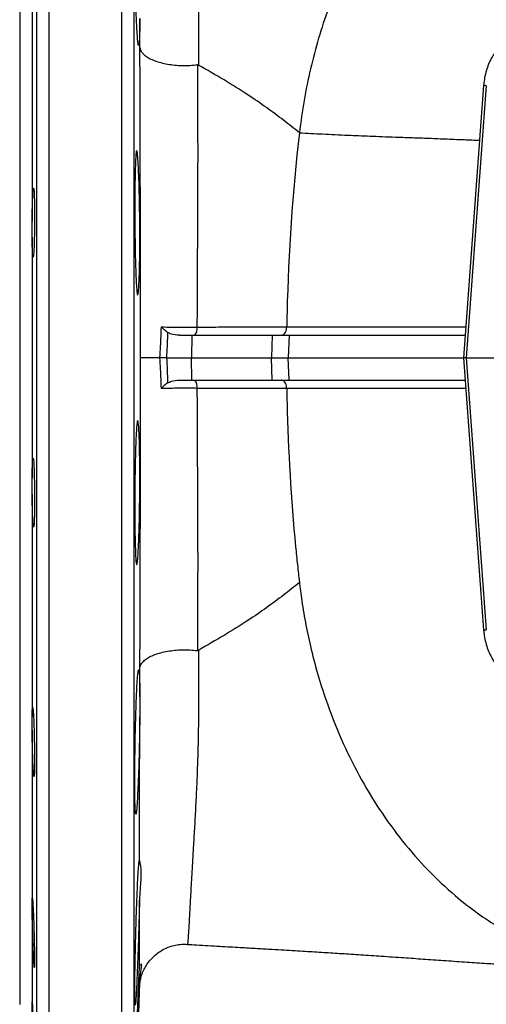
# Model space of a CAD drawing. Header units: millimetres. Extents: x 2241 to 4477, y 961 to 6343.
# Tile 2 of 12: x 2241 to 2551, y 1295 to 1950. Entities that reach past the tile are written whole.
import ezdxf

# ---------------------------------------------------------------- set-up
doc = ezdxf.new("R2010")
doc.units = ezdxf.units.MM
doc.header["$LTSCALE"] = 2

msp = doc.modelspace()

# ---------------------------------------------------------------- linework, layer by layer
at = {"color": 8, "linetype": 'Continuous', "lineweight": 25}
for p, q in [((2260.03, 2258.14), (2260.03, 1192.16)), ((2308.58, 1192.16), (2308.58, 2258.11)), ((2252.04, 1199.88), (2252.04, 2250.44)), ((2316.57, 2250.44), (2316.57, 1199.88)), ((2240.98, 1295.16), (2240.98, 2155.16))]:
    msp.add_line(p, q, dxfattribs=at)
at = {"color": 7, "linetype": 'Continuous', "lineweight": 25}
for p, q in [((2240.71, 2155.16), (2240.71, 1295.16)), ((2248.98, 1963.69), (2248.98, 1816.01)), ((2548.98, 1906.17), (2535.56, 1725.16)), ((2550.72, 1906.04), (2537.32, 1725.16)), ((2248.98, 1805.08), (2248.98, 1645.24)), ((2346.79, 1740.16), (2355.01, 1740.16)), ((2355.01, 1740.16), (2354.82, 1725.16)), ((2408.51, 1740.16), (2408.11, 1725.16)), ((2408.51, 1740.16), (2419.68, 1740.16)), ((2419.68, 1740.16), (2419.14, 1725.16)), ((2333.88, 1725.16), (2321, 1725.16)), ((2338.24, 1725.16), (2354.82, 1725.16)), ((2355.01, 1710.16), (2354.82, 1725.16)), ((2408.51, 1710.16), (2408.11, 1725.16)), ((2408.11, 1725.16), (2419.14, 1725.16)), ((2419.68, 1710.16), (2419.14, 1725.16)), ((2535.56, 1725.16), (2548.98, 1544.14)), ((2537.32, 1725.16), (2535.56, 1725.16)), ((2537.32, 1725.16), (2847.04, 1725.16)), ((2537.32, 1725.16), (2550.72, 1544.27)), ((2346.79, 1710.16), (2355.01, 1710.16)), ((2408.51, 1710.16), (2419.68, 1710.16)), ((2248.98, 1634.3), (2248.98, 1486.63)), ((2320.52, 1499.68), (2320.6, 1518.84)), ((2248.98, 1477.36), (2248.98, 1364.33)), ((2248.98, 1358.14), (2248.98, 1296.97)), ((2316.57, 1199.88), (2320.29, 1306.24)), ((2248.98, 1294.8), (2248.93, 1296.87)), ((2248.96, 1296.94), (2248.98, 1296.97)), ((2240.71, 1295.16), (2240.98, 1295.16))]:
    msp.add_line(p, q, dxfattribs=at)
at = {"color": 8, "linetype": 'Continuous', "lineweight": 25, "flags": 128}
for points in [[(2352.03, 2115.2), (2352.31, 2114.12), (2352.65, 2110.37), (2352.92, 2106.29), (2353.23, 2101), (2353.58, 2094.53), (2354.15, 2083.97), (2354.85, 2071.4), (2355.71, 2056.54), (2356.69, 2039.76), (2357.69, 2021.71), (2358.58, 2001.92), (2359.05, 1987.29), (2359.38, 1971.81), (2359.56, 1955.54), (2359.57, 1938.08), (2359.4, 1919.78), (2359.4, 1919.78), (2359.4, 1919.78)], [(2550.72, 1906.04), (2549.98, 1906.1), (2549.43, 1906.14), (2549.09, 1906.16), (2548.98, 1906.17), (2548.98, 1906.17)], [(2548.98, 1544.14), (2549.09, 1544.15), (2549.43, 1544.18), (2549.98, 1544.22), (2550.72, 1544.27)]]:
    msp.add_lwpolyline(points, dxfattribs=at)
at = {"color": 7, "linetype": 'Continuous', "lineweight": 25}
for centre, start, end in [((2352.11, 1744.33), 320.01085, 10.81123), ((2352.11, 1705.99), 349.18877, 39.98915)]:
    msp.add_arc(centre, 6.49, start, end, dxfattribs=at)
for points, knots in [([(2693.22, 2131.32), (2689.68, 2131.96), (2678.76, 2133.94), (2662.07, 2134.37), (2643.38, 2133.35), (2626.53, 2130.8), (2609.74, 2126.74), (2593.13, 2121.12), (2576.88, 2114), (2561.16, 2105.47), (2546.08, 2095.62), (2530.08, 2083.28), (2513.49, 2067.98), (2496.76, 2049.29), (2481.49, 2028.75), (2467.79, 2006.5), (2455.75, 1982.68), (2446.33, 1959.57), (2439.12, 1937.64), (2433.74, 1917.23), (2429.4, 1896.23), (2427.51, 1881.92), (2426.56, 1874.73)], [0, 0, 0, 0, 0.028955, 0.089174, 0.134579, 0.180257, 0.226281, 0.272733, 0.319185, 0.365208, 0.410887, 0.456292, 0.516511, 0.576495, 0.636366, 0.696238, 0.756222, 0.816441, 0.861846, 0.907524, 0.953548, 1, 1, 1, 1]), ([(2320.52, 1950.63), (2320.51, 1949.24), (2320.49, 1945.8), (2320.41, 1941.19), (2320.27, 1937.1), (2320.09, 1934.28), (2319.87, 1932.75), (2319.63, 1932.6), (2319.36, 1933.8), (2319.08, 1936.35), (2318.77, 1940.45), (2318.47, 1945.98), (2318.18, 1952.69), (2317.94, 1959.67), (2317.72, 1967.26), (2317.54, 1975.23), (2317.38, 1983.35), (2317.27, 1991.4), (2317.2, 1999.14), (2317.17, 2006.37), (2317.19, 2012.85), (2317.24, 2018.44), (2317.34, 2022.94), (2317.48, 2026.26), (2317.66, 2028.27), (2317.86, 2028.95), (2318.1, 2028.24), (2318.36, 2026.21), (2318.63, 2022.86), (2318.91, 2018.34), (2319.2, 2012.73), (2319.47, 2006.22), (2319.73, 1998.97), (2319.97, 1991.22), (2320.17, 1983.17), (2320.36, 1973.91), (2320.44, 1967.66), (2320.48, 1964)], [0, 0, 0, 0, 0.01935, 0.047617, 0.075884, 0.10416, 0.132436, 0.16073, 0.189025, 0.217337, 0.24565, 0.281013, 0.309322, 0.337631, 0.36594, 0.394249, 0.422548, 0.450847, 0.479133, 0.507417, 0.535693, 0.563969, 0.592244, 0.620519, 0.648801, 0.677083, 0.705379, 0.733674, 0.761984, 0.790294, 0.818615, 0.846935, 0.875257, 0.903578, 0.931888, 0.960199, 1, 1, 1, 1]), ([(2577.2, 1940.16), (2576.45, 1940.13), (2574.48, 1940.07), (2571.33, 1939.43), (2567.83, 1938.14), (2564.48, 1936.25), (2561.34, 1933.8), (2558.44, 1930.83), (2555.84, 1927.37), (2553.6, 1923.5), (2551.75, 1919.27), (2550.33, 1914.78), (2549.39, 1910.38), (2549.11, 1907.48), (2548.98, 1906.17)], [0, 0, 0, 0, 0.052009, 0.135671, 0.219645, 0.304611, 0.390902, 0.478521, 0.567213, 0.656607, 0.746371, 0.836264, 0.92619, 1, 1, 1, 1]), ([(2321, 1725.16), (2321, 1732.38), (2320.99, 1746.84), (2320.98, 1768.53), (2320.95, 1790.2), (2320.92, 1810.94), (2320.88, 1830.66), (2320.83, 1849.41), (2320.78, 1868.01), (2320.73, 1888.01), (2320.67, 1909.29), (2320.62, 1924.07), (2320.6, 1931.48)], [0, 0, 0, 0, 0.101908, 0.203816, 0.306412, 0.409006, 0.499193, 0.589379, 0.680173, 0.770966, 0.885297, 1, 1, 1, 1]), ([(2320.6, 1931.48), (2320.6, 1931.43), (2320.65, 1930.91), (2320.95, 1929.68), (2322.06, 1927.83), (2324.09, 1925.89), (2326.89, 1924.12), (2330.34, 1922.57), (2334.39, 1921.29), (2338.88, 1920.32), (2343.71, 1919.68), (2348.73, 1919.38), (2353.82, 1919.43), (2357.11, 1919.76), (2358.76, 1919.92)], [0, 0, 0, 0, 0.005772, 0.069326, 0.162403, 0.255482, 0.348551, 0.441622, 0.534686, 0.627749, 0.720812, 0.813876, 0.906938, 1, 1, 1, 1]), ([(2358.76, 1919.92), (2358.8, 1912.98), (2358.88, 1899.06), (2358.94, 1879.06), (2358.96, 1860.3), (2358.94, 1842.83), (2358.88, 1825.15), (2358.77, 1803.08), (2358.6, 1776.55), (2358.52, 1755.89), (2358.48, 1745.54)], [0, 0, 0, 0, 0.126995, 0.254427, 0.354461, 0.454496, 0.555243, 0.655991, 0.827658, 1, 1, 1, 1]), ([(2359.4, 1919.78), (2359.3, 1919.83), (2359.1, 1919.93), (2358.87, 1919.93), (2358.76, 1919.92)], [0, 0, 0, 0, 0.533673, 1, 1, 1, 1]), ([(2426.56, 1874.73), (2423.04, 1877.51), (2416, 1883.09), (2404.81, 1891.49), (2391.73, 1900.39), (2376.68, 1909.83), (2365.16, 1916.46), (2359.4, 1919.78)], [0, 0, 0, 0, 0.184767, 0.370219, 0.557217, 0.778384, 1, 1, 1, 1]), ([(2426.56, 1874.73), (2421.99, 1835.1), (2419.08, 1792.7), (2418.21, 1749.5), (2418.16, 1746.33), (2418.15, 1745.65)], [0, 0, 0, 0, 0.16, 0.17, 0.172702, 0.172702, 0.172702, 0.172702]), ([(2317.87, 1780.85), (2317.8, 1782.84), (2317.66, 1786.84), (2317.48, 1793.87), (2317.34, 1801.45), (2317.24, 1809.41), (2317.19, 1817.53), (2317.17, 1825.58), (2317.2, 1833.32), (2317.27, 1840.54), (2317.38, 1847.02), (2317.53, 1852.61), (2317.72, 1857.11), (2317.94, 1860.44), (2318.18, 1862.45), (2318.45, 1863.13), (2318.72, 1862.42), (2319.01, 1860.39), (2319.29, 1857.04), (2319.56, 1852.51), (2319.81, 1846.9), (2320.04, 1840.39), (2320.23, 1833.14), (2320.38, 1825.39), (2320.48, 1817.34), (2320.53, 1809.22), (2320.53, 1801.26), (2320.48, 1793.69), (2320.37, 1786.73), (2320.22, 1780.56), (2320.02, 1775.37), (2319.8, 1771.29), (2319.54, 1768.46), (2319.27, 1766.93), (2318.99, 1766.78), (2318.7, 1767.97), (2318.43, 1770.54), (2318.14, 1774.58), (2317.97, 1778.61), (2317.87, 1780.85)], [0, 0, 0, 0, 0.026843, 0.053686, 0.08053, 0.107374, 0.134208, 0.161043, 0.18787, 0.214697, 0.241524, 0.268352, 0.295187, 0.322023, 0.348871, 0.37572, 0.402582, 0.429444, 0.456315, 0.483186, 0.510056, 0.536925, 0.563784, 0.590641, 0.617481, 0.644321, 0.671144, 0.697968, 0.724788, 0.751608, 0.778438, 0.805268, 0.832117, 0.858965, 0.88583, 0.912695, 0.939566, 0.966438, 1, 1, 1, 1]), ([(2248.98, 1816.01), (2249.01, 1818.57), (2249.07, 1823.69), (2249.27, 1830.37), (2249.52, 1835.33), (2249.79, 1837.98), (2250.06, 1838.03), (2250.29, 1835.47), (2250.46, 1830.59), (2250.56, 1823.94), (2250.57, 1816.27), (2250.49, 1808.45), (2250.33, 1801.36), (2250.11, 1795.79), (2249.85, 1792.37), (2249.57, 1791.5), (2249.31, 1793.26), (2249.11, 1797.47), (2249.01, 1801.95), (2248.98, 1804.67), (2248.98, 1805.08)], [0, 0, 0, 0, 0.057863, 0.11606, 0.174283, 0.232541, 0.290818, 0.349091, 0.40734, 0.465556, 0.523745, 0.581922, 0.640106, 0.698315, 0.756556, 0.814825, 0.873103, 0.931368, 0.9896, 1, 1, 1, 1]), ([(2248.98, 1805.08), (2248.95, 1807.51), (2248.9, 1811.06), (2248.96, 1814.82), (2248.98, 1816.01)], [0, 0, 0, 0, 0.683787, 1, 1, 1, 1]), ([(2333.88, 1725.16), (2334.05, 1727.7), (2334.52, 1734.5), (2334.72, 1741.31), (2334.85, 1745.57)], [0, 0, 0, 0, 0.374461, 1, 1, 1, 1]), ([(2334.85, 1745.57), (2337.27, 1745.56), (2341.16, 1745.54), (2347.17, 1745.54), (2352.66, 1745.53), (2356.41, 1745.54), (2358.48, 1745.54)], [0, 0, 0, 0, 0.332474, 0.535231, 0.743865, 1, 1, 1, 1]), ([(2338.95, 1741.98), (2338.21, 1742.53), (2336.74, 1743.65), (2335.44, 1744.93), (2334.85, 1745.56), (2334.85, 1745.57)], [0, 0, 0, 0, 0.4981562, 0.9957682, 1, 1, 1, 1]), ([(2338.95, 1741.98), (2338.94, 1741.37), (2338.86, 1738.23), (2338.65, 1732.63), (2338.38, 1727.63), (2338.24, 1725.16)], [0, 0, 0, 0, 0.107982, 0.559001, 1, 1, 1, 1]), ([(2346.79, 1740.16), (2344.92, 1740.19), (2342.15, 1740.25), (2339.73, 1741.55), (2338.95, 1741.98)], [0, 0, 0, 0, 0.676234, 1, 1, 1, 1]), ([(2358.48, 1745.54), (2362.09, 1745.55), (2370.53, 1745.56), (2383.45, 1745.57), (2397.07, 1745.6), (2407.48, 1745.62), (2414.45, 1745.64), (2417.1, 1745.65), (2418.15, 1745.65)], [0, 0, 0, 0, 0.1706, 0.399879, 0.62968, 0.859339, 0.943919, 1, 1, 1, 1]), ([(2414.66, 1740.16), (2414.67, 1740.16), (2414.91, 1740.16), (2415.54, 1740.27), (2416.51, 1740.88), (2417.4, 1742.13), (2418.01, 1743.78), (2418.1, 1745.03), (2418.15, 1745.65)], [0, 0, 0, 0, 0.004836, 0.136169, 0.353813, 0.569748, 0.784864, 1, 1, 1, 1]), ([(2355.01, 1740.16), (2360.81, 1740.16), (2373.07, 1740.16), (2391, 1740.16), (2402.65, 1740.16), (2408.51, 1740.16)], [0, 0, 0, 0, 0.309157, 0.652595, 1, 1, 1, 1]), ([(2419.68, 1740.16), (2423.89, 1740.16), (2432.33, 1740.16), (2444.5, 1740.16), (2457.22, 1740.16), (2470.17, 1740.16), (2490.96, 1740.16), (2512.63, 1740.16), (2530.8, 1740.16), (2536.67, 1740.16)], [0, 0, 0, 0, 0.084264, 0.168653, 0.280579, 0.392575, 0.504569, 0.839753, 1, 1, 1, 1]), ([(2320.6, 1518.84), (2320.62, 1526.2), (2320.67, 1540.93), (2320.73, 1562.13), (2320.78, 1582.03), (2320.83, 1600.58), (2320.88, 1619.36), (2320.92, 1639.13), (2320.95, 1659.84), (2320.98, 1681.5), (2320.99, 1703.29), (2321, 1717.87), (2321, 1725.16)], [0, 0, 0, 0, 0.113992, 0.228361, 0.318502, 0.408644, 0.49941, 0.590178, 0.692278, 0.794381, 0.89719, 1, 1, 1, 1]), ([(2334.85, 1704.75), (2334.72, 1709.01), (2334.52, 1715.82), (2334.05, 1722.61), (2333.88, 1725.16)], [0, 0, 0, 0, 0.62554, 1, 1, 1, 1]), ([(2338.24, 1725.16), (2337.61, 1725.16), (2336.35, 1725.16), (2334.88, 1725.16), (2334.11, 1725.16), (2333.89, 1725.16), (2333.88, 1725.16)], [0, 0, 0, 0, 0.413204, 0.82638, 0.987795, 1, 1, 1, 1]), ([(2354.82, 1725.16), (2360.62, 1725.16), (2372.84, 1725.16), (2390.7, 1725.16), (2402.29, 1725.16), (2408.11, 1725.16)], [0, 0, 0, 0, 0.3103555, 0.6532063, 1, 1, 1, 1]), ([(2419.14, 1725.16), (2423.35, 1725.16), (2431.78, 1725.16), (2443.95, 1725.16), (2456.66, 1725.16), (2469.61, 1725.16), (2490.4, 1725.16), (2511.88, 1725.16), (2529.87, 1725.16), (2535.56, 1725.16)], [0, 0, 0, 0, 0.084689, 0.169505, 0.281991, 0.394547, 0.507102, 0.843967, 1, 1, 1, 1]), ([(2338.95, 1708.34), (2339.78, 1708.78), (2342.2, 1710.08), (2344.97, 1710.13), (2346.79, 1710.16)], [0, 0, 0, 0, 0.340809, 1, 1, 1, 1]), ([(2355.01, 1710.16), (2360.81, 1710.16), (2373.07, 1710.16), (2391, 1710.16), (2402.65, 1710.16), (2408.51, 1710.16)], [0, 0, 0, 0, 0.309157, 0.652595, 1, 1, 1, 1]), ([(2418.15, 1704.67), (2418.1, 1705.29), (2418.01, 1706.54), (2417.4, 1708.19), (2416.51, 1709.44), (2415.54, 1710.05), (2414.91, 1710.16), (2414.67, 1710.16), (2414.66, 1710.16)], [0, 0, 0, 0, 0.215136, 0.430252, 0.646187, 0.863831, 0.995164, 1, 1, 1, 1]), ([(2419.68, 1710.16), (2423.89, 1710.16), (2432.33, 1710.16), (2444.5, 1710.16), (2457.22, 1710.16), (2470.17, 1710.16), (2490.96, 1710.16), (2512.63, 1710.16), (2530.8, 1710.16), (2536.67, 1710.16)], [0, 0, 0, 0, 0.084264, 0.168653, 0.280579, 0.392575, 0.504569, 0.839753, 1, 1, 1, 1]), ([(2338.95, 1708.34), (2338.21, 1707.78), (2336.74, 1706.67), (2335.44, 1705.39), (2334.85, 1704.75), (2334.85, 1704.75)], [0, 0, 0, 0, 0.498346, 0.995768, 1, 1, 1, 1]), ([(2358.48, 1704.77), (2356.85, 1704.78), (2353.55, 1704.78), (2348.48, 1704.78), (2343.47, 1704.78), (2338.86, 1704.76), (2336.11, 1704.75), (2334.85, 1704.75)], [0, 0, 0, 0, 0.202494, 0.410855, 0.613345, 0.821706, 1, 1, 1, 1]), ([(2358.48, 1704.77), (2358.52, 1694.44), (2358.6, 1673.72), (2358.78, 1647.18), (2358.88, 1625.14), (2358.94, 1607.5), (2358.96, 1590), (2358.94, 1571.21), (2358.88, 1551.21), (2358.8, 1537.34), (2358.76, 1530.39)], [0, 0, 0, 0, 0.1721303, 0.3449174, 0.4449245, 0.5449298, 0.6456247, 0.7463175, 0.8729468, 1, 1, 1, 1]), ([(2418.15, 1704.66), (2416.69, 1704.67), (2410.94, 1704.69), (2400.85, 1704.71), (2387.38, 1704.74), (2373.22, 1704.76), (2363.4, 1704.77), (2358.48, 1704.77)], [0, 0, 0, 0, 0.07742, 0.305834, 0.534062, 0.766993, 1, 1, 1, 1]), ([(2418.15, 1704.67), (2418.16, 1703.99), (2418.21, 1700.81), (2418.92, 1665.62), (2421.09, 1629.19), (2424.62, 1593.44), (2425.24, 1587.49), (2425.83, 1581.98), (2426.23, 1578.45), (2426.56, 1575.59)], [0.227298, 0.227298, 0.227298, 0.227298, 0.23, 0.24, 0.368, 0.376, 0.384, 0.392, 0.3982222, 0.3982222, 0.3982222, 0.3982222]), ([(2317.44, 1601.4), (2317.39, 1603.4), (2317.3, 1607.39), (2317.22, 1614.43), (2317.18, 1622), (2317.18, 1629.97), (2317.22, 1638.09), (2317.3, 1646.13), (2317.43, 1653.86), (2317.59, 1661.08), (2317.79, 1667.56), (2318.02, 1673.15), (2318.27, 1677.65), (2318.54, 1680.97), (2318.82, 1682.97), (2319.1, 1683.65), (2319.38, 1682.93), (2319.65, 1680.89), (2319.89, 1677.53), (2320.11, 1673), (2320.28, 1667.37), (2320.42, 1660.86), (2320.51, 1653.62), (2320.54, 1645.87), (2320.52, 1637.82), (2320.45, 1629.7), (2320.32, 1621.75), (2320.16, 1614.18), (2319.95, 1607.23), (2319.71, 1601.05), (2319.45, 1595.87), (2319.18, 1591.79), (2318.89, 1588.97), (2318.61, 1587.44), (2318.34, 1587.3), (2318.08, 1588.5), (2317.85, 1591.08), (2317.62, 1595.13), (2317.5, 1599.16), (2317.44, 1601.4)], [0, 0, 0, 0, 0.026831, 0.053661, 0.080492, 0.107323, 0.134149, 0.160976, 0.187804, 0.214632, 0.24147, 0.268307, 0.295158, 0.322009, 0.348873, 0.375737, 0.402609, 0.42948, 0.456349, 0.483217, 0.510073, 0.536928, 0.563764, 0.590601, 0.617423, 0.644245, 0.671066, 0.697886, 0.724719, 0.751552, 0.778404, 0.805255, 0.832122, 0.858989, 0.88586, 0.912732, 0.939598, 0.966465, 1, 1, 1, 1]), ([(2248.98, 1645.24), (2249.01, 1647.45), (2249.07, 1651.9), (2249.27, 1656.44), (2249.52, 1658.69), (2249.79, 1658.3), (2250.06, 1655.34), (2250.29, 1650.12), (2250.46, 1643.25), (2250.56, 1635.49), (2250.57, 1627.73), (2250.49, 1620.84), (2250.33, 1615.59), (2250.11, 1612.57), (2249.85, 1612.12), (2249.57, 1614.31), (2249.31, 1618.87), (2249.11, 1625.3), (2249.01, 1630.82), (2248.98, 1633.85), (2248.98, 1634.3)], [0, 0, 0, 0, 0.057863, 0.11606, 0.174283, 0.232541, 0.290818, 0.34909, 0.40734, 0.465556, 0.523745, 0.581922, 0.640106, 0.698315, 0.756556, 0.814825, 0.873103, 0.931367, 0.9896, 1, 1, 1, 1]), ([(2248.98, 1634.3), (2248.95, 1636.25), (2248.89, 1640.03), (2248.95, 1643.54), (2248.98, 1645.24)], [0, 0, 0, 0, 0.5158855, 1, 1, 1, 1]), ([(2426.56, 1575.59), (2423.04, 1572.81), (2416, 1567.23), (2404.81, 1558.83), (2391.73, 1549.92), (2376.68, 1540.48), (2365.16, 1533.86), (2359.4, 1530.54)], [0, 0, 0, 0, 0.184767, 0.370219, 0.557217, 0.778384, 1, 1, 1, 1]), ([(2426.56, 1575.59), (2426.71, 1574.27), (2427.1, 1570.78), (2427.95, 1564.67), (2429.1, 1557.2), (2430.51, 1549.23), (2432.09, 1541.27), (2434.62, 1529.86), (2438.45, 1515.14), (2445.03, 1494.41), (2453.98, 1471.55), (2465.92, 1447.18), (2479.59, 1424.4), (2494.87, 1403.35), (2511.67, 1384.19), (2528.37, 1368.5), (2544.49, 1355.83), (2559.71, 1345.71), (2575.59, 1336.94), (2592.03, 1329.62), (2608.84, 1323.83), (2625.86, 1319.64), (2642.94, 1317.01), (2661.88, 1315.96), (2677.65, 1316.26), (2687.58, 1318.04), (2690.04, 1318.48)], [0, 0, 0, 0, 0.008604, 0.022616, 0.039903, 0.057543, 0.075125, 0.092652, 0.13377, 0.174663, 0.236284, 0.297641, 0.358863, 0.42007, 0.48138, 0.542919, 0.589315, 0.635985, 0.683006, 0.730464, 0.777985, 0.825058, 0.871771, 0.918199, 0.979768, 1, 1, 1, 1]), ([(2548.98, 1544.14), (2549.06, 1543.28), (2549.28, 1540.82), (2550.01, 1536.81), (2551.32, 1532.24), (2553.07, 1527.9), (2555.25, 1523.87), (2557.82, 1520.23), (2560.75, 1517.05), (2563.99, 1514.4), (2567.47, 1512.34), (2571.11, 1510.94), (2574.38, 1510.25), (2576.42, 1510.18), (2577.2, 1510.16)], [0, 0, 0, 0, 0.048917, 0.138955, 0.229184, 0.319618, 0.410278, 0.501113, 0.591885, 0.682217, 0.771608, 0.859581, 0.945916, 1, 1, 1, 1]), ([(2320.6, 1518.84), (2320.6, 1518.88), (2320.65, 1519.41), (2320.95, 1520.64), (2322.06, 1522.48), (2324.09, 1524.43), (2326.89, 1526.2), (2330.34, 1527.75), (2334.39, 1529.02), (2338.88, 1530), (2343.71, 1530.64), (2348.73, 1530.93), (2353.82, 1530.88), (2357.11, 1530.56), (2358.76, 1530.39)], [0, 0, 0, 0, 0.005771, 0.069325, 0.162403, 0.255481, 0.348552, 0.441623, 0.534686, 0.627749, 0.720812, 0.813876, 0.906938, 1, 1, 1, 1]), ([(2358.76, 1530.39), (2358.88, 1530.39), (2359.12, 1530.39), (2359.31, 1530.49), (2359.4, 1530.54)], [0, 0, 0, 0, 0.527644, 1, 1, 1, 1]), ([(2320.48, 1486.31), (2320.46, 1484.2), (2320.41, 1479.53), (2320.27, 1471.93), (2320.09, 1463.82), (2319.87, 1455.87), (2319.63, 1448.3), (2319.36, 1441.35), (2319.08, 1435.18), (2318.8, 1430), (2318.52, 1425.93), (2318.25, 1423.12), (2318, 1421.61), (2317.77, 1421.49), (2317.58, 1422.71), (2317.42, 1425.28), (2317.29, 1429.41), (2317.2, 1434.95), (2317.17, 1441.67), (2317.19, 1448.66), (2317.24, 1456.25), (2317.34, 1464.21), (2317.48, 1472.33), (2317.66, 1480.37), (2317.86, 1488.11), (2318.1, 1495.32), (2318.36, 1501.8), (2318.63, 1507.38), (2318.91, 1511.86), (2319.2, 1515.17), (2319.47, 1517.16), (2319.73, 1517.83), (2319.97, 1517.09), (2320.17, 1515.04), (2320.33, 1511.65), (2320.47, 1506.76), (2320.5, 1502.22), (2320.52, 1499.68)], [0, 0, 0, 0, 0.023268, 0.051537, 0.079806, 0.10809, 0.136375, 0.164678, 0.192982, 0.2213, 0.249619, 0.27794, 0.306262, 0.334576, 0.362891, 0.391191, 0.419492, 0.454789, 0.483063, 0.511338, 0.539612, 0.567887, 0.596164, 0.624441, 0.652729, 0.681017, 0.70932, 0.737622, 0.765938, 0.794254, 0.822576, 0.850897, 0.879214, 0.907531, 0.935833, 0.964134, 1, 1, 1, 1]), ([(2320.52, 1499.68), (2320.53, 1497.64), (2320.55, 1493.49), (2320.5, 1488.73), (2320.48, 1486.31)], [0, 0, 0, 0, 0.4934854, 1, 1, 1, 1]), ([(2248.98, 1477.36), (2248.95, 1479.72), (2248.9, 1483.16), (2248.96, 1485.79), (2248.98, 1486.63)], [0, 0, 0, 0, 0.683782, 1, 1, 1, 1]), ([(2248.98, 1486.63), (2249.01, 1488.17), (2249.07, 1491.26), (2249.27, 1492.96), (2249.52, 1492.18), (2249.79, 1488.8), (2250.06, 1483.27), (2250.29, 1476.2), (2250.46, 1468.38), (2250.56, 1460.7), (2250.57, 1454.02), (2250.49, 1449.1), (2250.33, 1446.49), (2250.11, 1446.48), (2249.85, 1449.08), (2249.57, 1453.99), (2249.31, 1460.67), (2249.11, 1468.34), (2249.01, 1474.05), (2248.98, 1476.92), (2248.98, 1477.36)], [0, 0, 0, 0, 0.057863, 0.11606, 0.174283, 0.232541, 0.290818, 0.34909, 0.407339, 0.465556, 0.523745, 0.581922, 0.640106, 0.698315, 0.756557, 0.814825, 0.873103, 0.931368, 0.989599, 1, 1, 1, 1]), ([(2320.31, 1390.44), (2320.32, 1396.23), (2320.33, 1407.82), (2320.35, 1427.24), (2320.39, 1448.23), (2320.43, 1468.11), (2320.47, 1481.21), (2320.48, 1486.31)], [0, 0, 0, 0, 0.212789, 0.425559, 0.643412, 0.86123, 1, 1, 1, 1]), ([(2320.29, 1364.32), (2320.25, 1362.49), (2320.17, 1358.82), (2320, 1352.31), (2319.79, 1344.94), (2319.54, 1336.82), (2319.27, 1328.87), (2318.98, 1321.3), (2318.7, 1314.35), (2318.42, 1308.19), (2318.16, 1303.03), (2317.92, 1298.97), (2317.7, 1296.18), (2317.52, 1294.68), (2317.37, 1294.58), (2317.26, 1295.82), (2317.2, 1298.41), (2317.17, 1302.54), (2317.19, 1308.1), (2317.27, 1314.83), (2317.38, 1321.82), (2317.54, 1329.42), (2317.72, 1337.39), (2317.94, 1345.51), (2318.18, 1353.55), (2318.45, 1361.28), (2318.73, 1368.49), (2319.01, 1374.96), (2319.29, 1380.53), (2319.56, 1385), (2319.82, 1388.3), (2320.04, 1390.26), (2320.21, 1390.85), (2320.29, 1390.55), (2320.31, 1390.44)], [0, 0, 0, 0, 0.023892, 0.047785, 0.079714, 0.111642, 0.143593, 0.175544, 0.207509, 0.239475, 0.271441, 0.303408, 0.335365, 0.367322, 0.399263, 0.431203, 0.463128, 0.495053, 0.534843, 0.566765, 0.598688, 0.63061, 0.662532, 0.694464, 0.726396, 0.758345, 0.790294, 0.822257, 0.854219, 0.886187, 0.918155, 0.950115, 0.982074, 1, 1, 1, 1]), ([(2320.31, 1390.44), (2320.41, 1390.07), (2320.59, 1389.33), (2321.1, 1386.69), (2321.33, 1382.88), (2321.16, 1377.81), (2320.63, 1371.65), (2320.4, 1366.79), (2320.29, 1364.32)], [0, 0, 0, 0, 0.156498, 0.317067, 0.481692, 0.651365, 0.823023, 1, 1, 1, 1]), ([(2248.98, 1358.14), (2248.95, 1359.9), (2248.9, 1362.48), (2248.96, 1363.89), (2248.98, 1364.33)], [0, 0, 0, 0, 0.683785, 1, 1, 1, 1]), ([(2248.98, 1364.33), (2249.01, 1364.96), (2249.07, 1366.23), (2249.27, 1364.84), (2249.52, 1361.13), (2249.79, 1355.29), (2250.06, 1348.03), (2250.29, 1340.17), (2250.46, 1332.6), (2250.56, 1326.16), (2250.57, 1321.59), (2250.49, 1319.39), (2250.33, 1319.82), (2250.11, 1322.83), (2249.85, 1328.07), (2249.57, 1334.96), (2249.31, 1342.73), (2249.11, 1350.48), (2249.01, 1355.51), (2248.98, 1357.79), (2248.98, 1358.14)], [0, 0, 0, 0, 0.057863, 0.11606, 0.174283, 0.232541, 0.290818, 0.349091, 0.40734, 0.465556, 0.523745, 0.581922, 0.640106, 0.698315, 0.756556, 0.814825, 0.873103, 0.931368, 0.9896, 1, 1, 1, 1]), ([(2320.26, 1319.11), (2320.26, 1319.45), (2320.26, 1322.17), (2320.26, 1328.08), (2320.27, 1338.23), (2320.28, 1350.13), (2320.29, 1359.59), (2320.29, 1364.32)], [0, 0, 0, 0, 0.034511, 0.273529, 0.512548, 0.756274, 1, 1, 1, 1]), ([(2320.29, 1306.24), (2320.29, 1306.25), (2320.29, 1306.33), (2320.3, 1306.67), (2320.35, 1307.45), (2320.46, 1308.57), (2320.67, 1310.15), (2321.11, 1312.34), (2321.95, 1315.22), (2323.3, 1318.44), (2325.14, 1321.64), (2327.36, 1324.6), (2330, 1327.35), (2333.08, 1329.81), (2336.54, 1331.89), (2340.28, 1333.51), (2344.25, 1334.59), (2348.2, 1335.16), (2350.8, 1335.06), (2352.04, 1335.02)], [0, 0, 0, 0, 0.006567, 0.042899, 0.065921, 0.090132, 0.121909, 0.165078, 0.224919, 0.301395, 0.373448, 0.445513, 0.521966, 0.600809, 0.681133, 0.762369, 0.844166, 0.926294, 1, 1, 1, 1]), ([(2352.03, 1335.04), (2354.1, 1334.92), (2361.34, 1334.49), (2373.05, 1333.81), (2386.54, 1333.04), (2398.12, 1332.37), (2407.85, 1331.8), (2416.16, 1331.31), (2423.51, 1330.88), (2432.36, 1330.35), (2442.76, 1329.71), (2455.06, 1328.94), (2467.83, 1328.1), (2481.6, 1327.17), (2495.39, 1326.22), (2509.1, 1325.26), (2522.56, 1324.32), (2536.09, 1323.38), (2548.91, 1322.51), (2560.41, 1321.75), (2570.41, 1321.12), (2577.84, 1320.66), (2583.15, 1320.33), (2587.12, 1320.1), (2591.6, 1319.83), (2596.99, 1319.52), (2603.3, 1319.15), (2610.96, 1318.73), (2619.96, 1318.24), (2630.33, 1317.69), (2641.68, 1317.11), (2649.54, 1316.71), (2653.68, 1316.51)], [0, 0, 0, 0, 0.016614, 0.057936, 0.094328, 0.125788, 0.152347, 0.174378, 0.194682, 0.213899, 0.24912, 0.2841, 0.322314, 0.364572, 0.412082, 0.453879, 0.498991, 0.54707, 0.592516, 0.632992, 0.668599, 0.699457, 0.713485, 0.726725, 0.743004, 0.763209, 0.787316, 0.815305, 0.853278, 0.896681, 0.945567, 1, 1, 1, 1]), ([(2320.27, 1309.56), (2320.22, 1307.97), (2320.12, 1304.78), (2319.94, 1298.85), (2319.71, 1291.99), (2319.45, 1284.23), (2319.17, 1276.17), (2318.89, 1268.05), (2318.61, 1260.09), (2318.33, 1252.53), (2318.08, 1245.59), (2317.84, 1239.44), (2317.64, 1234.29), (2317.47, 1230.24), (2317.33, 1227.47), (2317.24, 1225.99), (2317.18, 1225.9), (2317.17, 1227.15), (2317.21, 1229.75), (2317.29, 1233.9), (2317.42, 1239.47), (2317.6, 1246.2), (2317.79, 1253.21), (2318.02, 1260.81), (2318.27, 1268.78), (2318.54, 1276.91), (2318.82, 1284.95), (2319.11, 1292.68), (2319.38, 1299.89), (2319.65, 1306.35), (2319.89, 1311.78), (2320.1, 1316.17), (2320.21, 1318.13), (2320.26, 1319.11)], [0, 0, 0, 0, 0.0272748, 0.0545496, 0.0869922, 0.1194353, 0.1518998, 0.1843643, 0.2168413, 0.2493185, 0.2817949, 0.3142715, 0.3467364, 0.3792011, 0.4116493, 0.4440973, 0.47653, 0.5089627, 0.5413869, 0.5738109, 0.6142102, 0.6466606, 0.6791105, 0.71156, 0.7440098, 0.7764717, 0.8089335, 0.8414088, 0.8738835, 0.9063617, 0.9388397, 0.9694199, 1, 1, 1, 1]), ([(2320.26, 1319.11), (2320.37, 1319.86), (2320.58, 1321.38), (2321.22, 1322.18), (2321.56, 1321.77), (2321.52, 1320.06), (2321.04, 1317.1), (2320.49, 1313.54), (2320.33, 1310.72), (2320.27, 1309.56)], [0, 0, 0, 0, 0.1463459, 0.2927486, 0.4462272, 0.599675, 0.7485099, 0.897372, 1, 1, 1, 1]), ([(2248.98, 1296.97), (2249.01, 1296.59), (2249.07, 1295.84), (2249.27, 1291.57), (2249.52, 1285.5), (2249.79, 1278.08), (2250.06, 1270.21), (2250.29, 1262.76), (2250.46, 1256.58), (2250.56, 1252.37), (2250.57, 1250.6), (2250.49, 1251.46), (2250.33, 1254.86), (2250.11, 1260.42), (2249.85, 1267.51), (2249.57, 1275.33), (2249.31, 1283.01), (2249.11, 1289.66), (2249.01, 1293.24), (2248.98, 1294.59), (2248.98, 1294.8)], [0, 0, 0, 0, 0.057863, 0.11606, 0.174283, 0.232542, 0.290818, 0.349091, 0.40734, 0.465556, 0.523745, 0.581922, 0.640106, 0.698315, 0.756557, 0.814825, 0.873103, 0.931368, 0.9896, 1, 1, 1, 1])]:
    msp.add_open_spline(points, degree=3, knots=knots, dxfattribs=at)
for points in [[(2320.6, 1931.48), (2320.57, 1937.98), (2320.54, 1944.37), (2320.52, 1950.63)], [(2338.24, 1725.16), (2338.57, 1719.56), (2338.82, 1713.95), (2338.95, 1708.34)]]:
    msp.add_open_spline(points, degree=3, dxfattribs=at)
at = {"color": 8, "linetype": 'Continuous', "lineweight": 25}
for points, knots in [([(2426.56, 1874.73), (2429.11, 1874.59), (2434.33, 1874.31), (2442.25, 1873.89), (2450.47, 1873.48), (2458.4, 1873.11), (2466.14, 1872.78), (2473.77, 1872.49), (2481.93, 1872.19), (2490.85, 1871.88), (2500.65, 1871.53), (2511.48, 1871.13), (2523.44, 1870.67), (2535.09, 1870.18), (2542.91, 1869.86), (2546.28, 1869.72)], [0, 0, 0, 0, 0.051163, 0.104383, 0.161768, 0.225495, 0.28148, 0.343875, 0.41365, 0.491556, 0.580178, 0.678758, 0.788034, 0.908669, 1, 1, 1, 1]), ([(2418.15, 1745.65), (2424.18, 1745.65), (2436.26, 1745.65), (2452.57, 1745.65), (2467.84, 1745.65), (2482.18, 1745.65), (2493.97, 1745.65), (2503.7, 1745.65), (2517.38, 1745.65), (2528.55, 1745.65), (2537.08, 1745.65)], [0, 0, 0, 0, 0.123804, 0.247819, 0.372137, 0.496572, 0.620729, 0.69313, 0.765532, 1, 1, 1, 1]), ([(2537.08, 1704.67), (2531.62, 1704.67), (2518.44, 1704.67), (2497.91, 1704.67), (2477.37, 1704.67), (2457.73, 1704.67), (2439.01, 1704.67), (2425.1, 1704.67), (2418.15, 1704.67)], [0, 0, 0, 0, 0.149451, 0.360969, 0.572466, 0.714934, 0.857572, 1, 1, 1, 1]), ([(2359.4, 1530.54), (2359.4, 1530.54), (2359.4, 1523.07), (2359.68, 1507.75), (2359.53, 1487.75), (2359.25, 1469.93), (2358.81, 1454.29), (2358.23, 1439.37), (2357.53, 1425.2), (2356.77, 1411.82), (2355.93, 1397.6), (2355.09, 1383.1), (2354.29, 1368.99), (2353.64, 1357.06), (2353.14, 1347.6), (2352.73, 1340.68), (2352.38, 1336.53), (2352.16, 1334.75), (2352.05, 1335.17), (2352.04, 1335.23)], [0, 0, 0, 0, 0, 0.06283, 0.126236, 0.177843, 0.22952, 0.281146, 0.334729, 0.388361, 0.441953, 0.518901, 0.595849, 0.674893, 0.753936, 0.830905, 0.907875, 0.987081, 1, 1, 1, 1]), ([(2320.29, 1306.24), (2320.28, 1306.21), (2320.28, 1306.15), (2320.27, 1307.22), (2320.27, 1308.78), (2320.27, 1309.56)], [0, 0, 0, 0, 0.295808, 0.647904, 1, 1, 1, 1])]:
    msp.add_open_spline(points, degree=3, knots=knots, dxfattribs=at)

doc.saveas('drawing.dxf')
